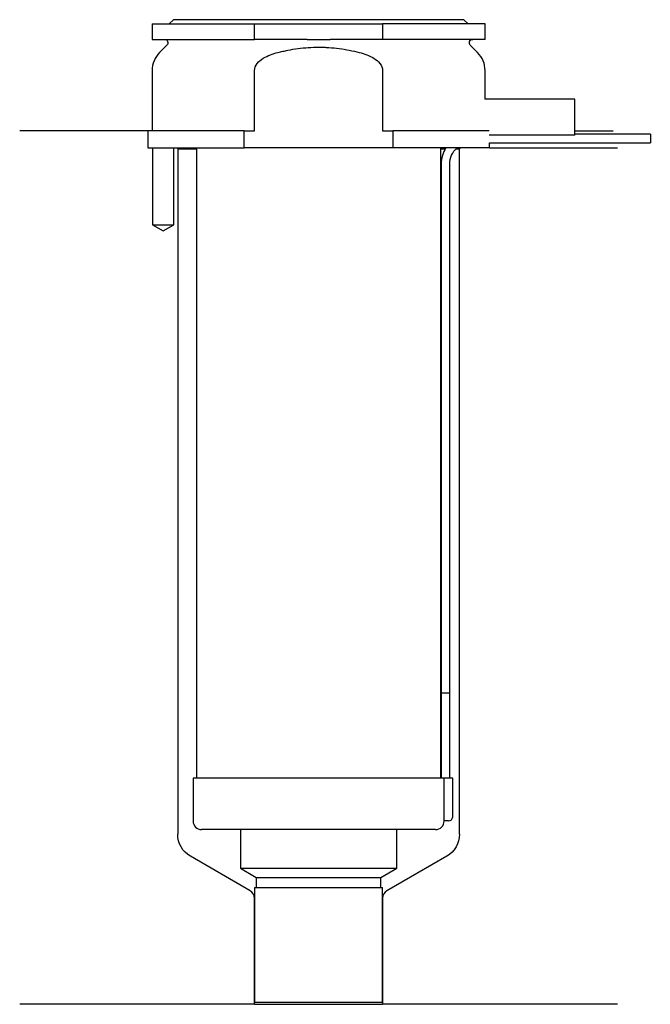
# Model space of a CAD drawing. Header units: inches. Extents: x 23 to 96, y 169 to 284.
import ezdxf

# ---------------------------------------------------------------- set-up
doc = ezdxf.new("R2010")
doc.units = ezdxf.units.IN
for name, color, linetype in [('201', 7, 'Continuous'), ('30', 7, 'Continuous'), ('32', 7, 'Continuous')]:
    doc.layers.add(name, color=color, linetype=linetype)

msp = doc.modelspace()

# ---------------------------------------------------------------- linework, layer by layer
at = {"layer": '201', "color": 113}
for p, q in [((37.53, 271.31), (22.53, 271.31)), ((37.53, 271.31), (37.53, 269.31)), ((87.53, 271.31), (92.01, 271.31)), ((38.08, 269.31), (38.08, 260.31)), ((40.58, 260.31), (40.58, 269.31)), ((40.93, 269.31), (41.03, 269.21)), ((41.03, 269.21), (41.03, 188.97)), ((41.03, 269.21), (43.23, 269.21)), ((71.83, 269.21), (72.37, 269.21)), ((73.64, 269.21), (74.03, 269.21)), ((74.03, 269.21), (74.13, 269.31)), ((74.03, 188.97), (74.03, 269.21)), ((77.53, 269.31), (92.53, 269.31)), ((38.08, 260.31), (39.33, 259.59)), ((39.33, 259.59), (40.58, 260.31)), ((49.52, 182.34), (42.53, 186.38)), ((72.53, 186.38), (65.53, 182.34)), ((50.02, 169.05), (50.02, 181.47)), ((65.03, 181.47), (65.03, 169.05)), ((50.02, 169.05), (22.53, 169.05)), ((50.02, 169.05), (65.03, 169.05)), ((92.53, 169.05), (65.03, 169.05))]:
    msp.add_line(p, q, dxfattribs=at)
at = {"layer": '201', "color": 113, "extrusion": (0, 0, -1)}
for centre, start, end in [((-44.03, 188.97), -60, 0), ((-71.03, 188.97), 180, 240)]:
    msp.add_arc(centre, 3, start, end, dxfattribs=at)
at = {"layer": '201', "color": 113}
for centre, start, end in [((49.02, 181.47), 0, 60), ((66.03, 181.47), 120, 180)]:
    msp.add_arc(centre, 1, start, end, dxfattribs=at)
at = {"layer": '30', "color": 113}
for p, q in [((38.03, 283.81), (50.03, 283.81)), ((38.03, 283.81), (38.03, 282.01)), ((40.53, 284.31), (40.03, 283.81)), ((74.53, 284.31), (40.53, 284.31)), ((50.03, 282.01), (50.03, 283.81)), ((50.03, 283.81), (65.03, 283.81)), ((77.03, 283.81), (65.03, 283.81)), ((65.03, 283.81), (65.03, 282.01)), ((75.03, 283.81), (74.53, 284.31)), ((77.03, 282.01), (77.03, 283.81)), ((38.03, 282.01), (50.03, 282.01)), ((39.76, 281.33), (38.9, 280.48)), ((56.18, 282.01), (50.03, 282.01)), ((65.03, 282.01), (58.87, 282.01)), ((77.03, 282.01), (65.03, 282.01)), ((76.15, 280.48), (75.29, 281.33)), ((38.03, 278.35), (38.03, 271.31)), ((50.03, 271.31), (50.03, 278.35)), ((65.03, 278.35), (65.03, 271.31)), ((77.03, 275.01), (77.03, 278.35)), ((37.53, 271.31), (37.53, 269.31)), ((48.81, 271.31), (37.53, 271.31)), ((48.81, 269.31), (48.81, 271.31)), ((48.81, 271.31), (50.03, 271.31)), ((65.03, 271.31), (66.24, 271.31)), ((66.24, 271.31), (66.24, 269.31)), ((77.49, 271.31), (66.24, 271.31)), ((96.38, 270.91), (87.53, 270.91)), ((96.38, 270.91), (96.38, 269.91)), ((77.53, 269.91), (96.38, 269.91)), ((77.53, 269.31), (77.53, 269.91)), ((37.53, 269.31), (48.81, 269.31)), ((38.08, 269.31), (38.08, 260.31)), ((40.58, 260.31), (40.58, 269.31)), ((43.23, 269.31), (43.23, 195.51)), ((66.24, 269.31), (48.81, 269.31)), ((77.53, 269.31), (66.24, 269.31)), ((71.83, 195.51), (71.83, 269.31)), ((71.88, 267.41), (71.88, 205.51)), ((72.88, 205.51), (72.88, 267.41)), ((38.08, 260.31), (40.58, 260.31)), ((71.88, 205.51), (72.88, 205.51)), ((71.88, 205.51), (72.88, 205.51)), ((71.88, 205.51), (71.88, 195.51)), ((72.88, 195.51), (72.88, 205.51)), ((42.83, 195.51), (42.83, 190.51)), ((72.2, 195.51), (42.83, 195.51)), ((72.2, 195.51), (72.2, 191.01)), ((73.23, 195.51), (72.2, 195.51)), ((73.23, 191.01), (73.23, 195.51)), ((72.73, 190.51), (72.22, 190.51)), ((71.23, 189.51), (43.83, 189.51)), ((48.38, 189.51), (48.38, 184.98)), ((66.68, 184.98), (66.68, 189.51)), ((48.38, 184.98), (50.22, 183.91)), ((48.38, 184.98), (66.68, 184.98)), ((64.83, 183.91), (66.68, 184.98)), ((50.22, 183.91), (50.22, 182.71)), ((50.22, 183.91), (64.83, 183.91)), ((64.83, 182.71), (64.83, 183.91)), ((50.02, 182.71), (50.02, 169.31)), ((50.02, 182.71), (65.03, 182.71)), ((65.03, 169.31), (65.03, 182.71)), ((50.02, 169.31), (65.03, 169.31))]:
    msp.add_line(p, q, dxfattribs=at)
at = {"layer": '30', "color": 113, "extrusion": (0, 0, -1)}
for centre, radius, start, end in [((-39.48, 281.61), 0.4, 90, 225), ((-75.58, 281.61), 0.4, -45, 90), ((-75.38, 267.41), 2.5, 0, 49.4634)]:
    msp.add_arc(centre, radius, start, end, dxfattribs=at)
at = {"layer": '30', "color": 113}
for centre, radius, start, end in [((41.03, 278.35), 3, 135, 180), ((74.03, 278.35), 3, 0, 45), ((75.38, 267.41), 3.5, 147.1205, 180), ((43.83, 190.51), 1, 180, 270), ((71.23, 190.51), 1, -90, 0), ((72.73, 191.01), 0.5, -90, 0)]:
    msp.add_arc(centre, radius, start, end, dxfattribs=at)
for points, knots in [([(56.18, 282.01), (56.63, 282.01), (57.08, 282.01), (57.63, 282.01), (57.75, 282.01), (57.97, 282.01), (58.08, 282.01), (58.42, 282.01), (58.64, 282.01), (58.87, 282.01)], [0, 0, 0, 0, 0.5, 0.5, 0.625, 0.625, 0.75, 0.75, 1, 1, 1, 1]), ([(50.03, 278.35), (50.03, 278.97), (50.53, 279.48), (51.58, 280.12), (52.16, 280.32), (52.76, 280.48)], [0, 0, 0, 0, 0.5, 0.5, 1, 1, 1, 1]), ([(52.76, 280.48), (52.95, 280.53), (53.15, 280.57), (53.54, 280.66), (53.74, 280.7), (54.33, 280.82), (54.73, 280.89), (55.92, 281.04), (56.72, 281.1), (57.73, 281.1), (57.93, 281.09), (58.33, 281.08), (58.54, 281.07), (59.14, 281.03), (59.54, 280.99), (60.74, 280.83), (61.52, 280.67), (62.3, 280.48)], [0, 0, 0, 0, 0.0625, 0.0625, 0.125, 0.125, 0.25, 0.25, 0.5, 0.5, 0.5625, 0.5625, 0.625, 0.625, 0.75, 0.75, 1, 1, 1, 1]), ([(62.3, 280.48), (62.89, 280.32), (63.48, 280.12), (64.53, 279.48), (65.03, 278.97), (65.03, 278.35)], [0, 0, 0, 0, 0.5, 0.5, 1, 1, 1, 1]), ([(72.2, 191.01), (72.2, 190.96), (72.2, 190.9), (72.2, 190.8), (72.21, 190.75), (72.21, 190.66), (72.21, 190.62), (72.22, 190.56), (72.22, 190.54), (72.22, 190.53), (72.22, 190.52), (72.22, 190.51)], [0, 0, 0, 0, 0.20806, 0.20806, 0.416347, 0.416347, 0.62495, 0.62495, 0.835236, 0.835236, 1, 1, 1, 1])]:
    msp.add_open_spline(points, degree=3, knots=knots, dxfattribs=at)
at = {"layer": '32', "color": 113}
for p, q in [((87.53, 275.01), (76.99, 275.01)), ((87.53, 270.81), (87.53, 275.01)), ((87.53, 270.81), (77.49, 270.81))]:
    msp.add_line(p, q, dxfattribs=at)

doc.saveas('drawing.dxf')
